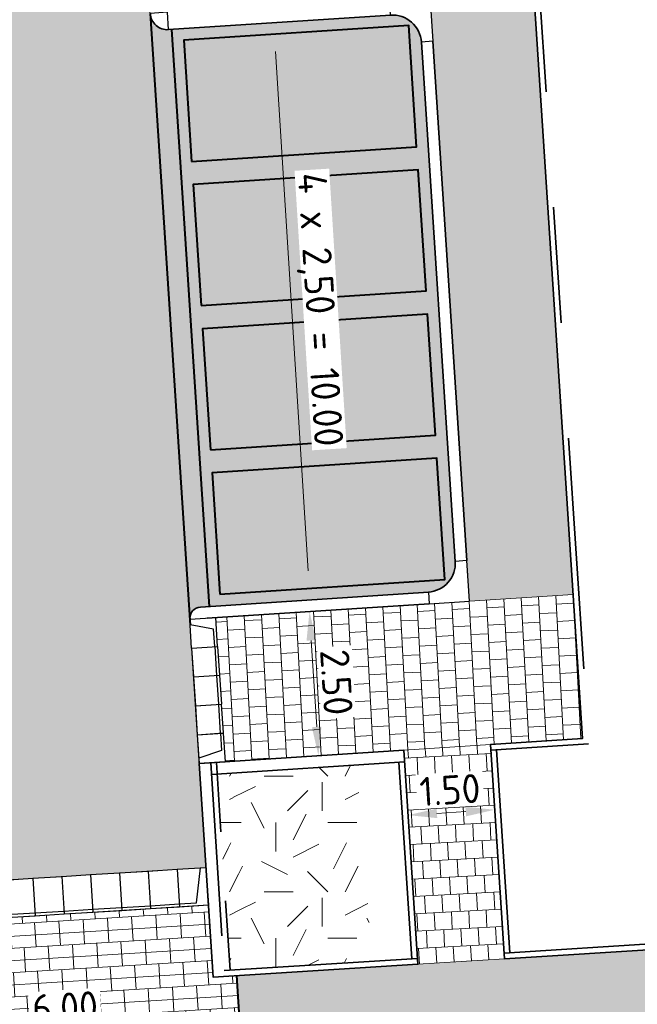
# Model space of a CAD drawing. Header units: metres. Extents: x 162305 to 163132, y 502542 to 502928.
# Tile 143 of 222: x 162502 to 162512, y 502748 to 502765. Entities that reach past the tile are written whole.
import ezdxf

# ---------------------------------------------------------------- set-up
doc = ezdxf.new("R2010")
doc.units = ezdxf.units.M
for name, pattern in [('VH-OPSLUITBAND-SO', [10, 4, -2, 2, -2]), ('VH-TROTTOIRBAND-SO', [15, 5, -2, 2, -2, 2, -2]), ('ZZ-HIDDEN-SO', [4, 2, -2])]:
    doc.linetypes.add(name, pattern=pattern)
for name, color, linetype, lineweight in [('N-BH-VH-MATERIAALGRENS-G', 7, 'Continuous', 40), ('N-WE-GR-GRAS-A-200', 62, 'Continuous', 18), ('N-WE-VH-KANTOPSLUITING_BETONRUG-G', 7, 'ZZ-HIDDEN-SO', 35), ('N-WE-VH-KANTOPSLUITING_VOORKANTBAND-G', 50, 'Continuous', 35), ('N-WE-VH-OPENVERHARDING_BETONSTRAATSTEEN-A', 92, 'Continuous', 18), ('N-WE-VH-OPENVERHARDING_TEGEL-A', 92, 'Continuous', 18), ('NW-HOEKELEMENT PARKEERPLAATS', 2, 'Continuous', 30), ('X-XX-AL-M', 7, 'Continuous', 18)]:
    doc.layers.add(name, color=color, linetype=linetype, lineweight=lineweight)
for name, color, linetype, lineweight, true_color in [('N-BH-VH-VERHARDING_BETONSTRAATSTEEN-Matje', 253, 'Continuous', 13, 0x828282), ('N-BH-VH-VERHARDING_TEGEL-Grijs', 253, 'Continuous', 13, 0x828282), ('N-WE-VH-GOOT_BSS-G', 5, 'Continuous', 35, 0x0000ff), ('N-WE-VH-KANTOPSLUITING_ELEMENT_INRIT-S', 40, 'Continuous', 25, 0xffbf00), ('N-WE-VH-KANTOPSLUITING_OPSLUITBAND_100X200-G', 150, 'VH-OPSLUITBAND-SO', 35, 0x007fff), ('N-WE-VH-KANTOPSLUITING_TROTTOIRBAND_180X200-G', 6, 'VH-TROTTOIRBAND-SO', 35, 0xff00ff), ('N01-WE-VH-OPENVERHARDING_BETONSTRAATSTEEN-A', 32, 'Continuous', 18, 0xbd5e00)]:
    doc.layers.add(name, color=color, linetype=linetype, lineweight=lineweight, true_color=true_color)
doc.layers.add('X-XX-AL-HULPLIJN 01-G', color=1, linetype='Continuous', lineweight=18, true_color=0xff0000, plot=False)
doc.styles.add('NLCS-ISO-M200-T25', font='NLCS-ISO.ttf', dxfattribs={"height": 0.5})
doc.dimstyles.new('NLCS-M200-T25-PIJL_L2_H2', dxfattribs={"dimscale": 0.2, "dimtxt": 2.5, "dimasz": 2.5, "dimexe": 2, "dimexo": 2, "dimgap": 0.7, "dimtad": 1, "dimzin": 0, "dimdsep": 46, "dimtxsty": 'NLCS-ISO-M200-T25', "dimcen": 0, "dimdle": 2, "dimclrd": 256, "dimclre": 256, "dimclrt": 256, "dimazin": 0, "dimtfac": 1, "dimtdec": 3, "dimtofl": 0, "dimtmove": 0, "dimatfit": 3, "dimfxl": 2, "dimfxlon": 1, "dimtfillclr": 256, "dimtolj": 1, "dimtzin": 0, "dimlwd": -1, "dimlwe": -1, "dimarcsym": 0})
pattern_1 = [(273.08552769, (0, 0), (0.165930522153, -0.291491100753), [0.3, -0.3]), (3.08552769, (0, 0), (-0.01614797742, 0.29956508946), [])]
pattern_2 = [(0, (0, 0), (2, 2), [0.5, -1.5]), (0, (1.1, 1.2), (2, 2), [0.5, -1.5]), (90, (0.2, 0.7), (-2, 2), [0.5, -1.5]), (90, (1, 1.4), (-2, 2), [0.5, -1.5]), (45, (0.4, 1.4), (0, 2), [0.5, -2.328427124]), (135, (1.1, 0), (-2, 0), [0.5, -2.328427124]), (26.5650512, (0.5, 0.6), (2, 8e-10), [0.5, -3.972135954]), (26.5650512, (1.4, 1.6), (2, 8e-10), [0.5, -3.972135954]), (63.43494882, (1.4, 0), (1e-10, 2), [0.5, -3.972135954]), (63.43494882, (0.5, 0.9), (1e-10, 2), [0.5, -3.972135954]), (63.43494882, (1.2, 0.4), (1e-10, 2), [0.5, -3.972135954]), (116.5650512, (0, 1.1), (-8e-10, 2), [0.5, -3.972135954]), (153.43494882, (0.4, 0.3), (-2, 1e-10), [0.5, -3.972135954])]

# ---------------------------------------------------------------- blocks, each defined once
blk = doc.blocks.new('*D466')
at = {"layer": 'Defpoints', "color": 0, "transparency": 16777216}
for p in [(162506.031, 502765.024), (162506.55, 502755.037), (162506.794, 502755.052)]:
    blk.add_point(p, dxfattribs=at)
at = {"layer": 'X-XX-AL-M', "transparency": 16777216}
for p, q in [((162506.167, 502765.032), (162506.566, 502765.057)), ((162506.198, 502764.533), (162506.763, 502755.551)), ((162506.794, 502755.052), (162507.193, 502755.077))]:
    blk.add_line(p, q, dxfattribs=at)
for points in [[(162506.281, 502764.539), (162506.115, 502764.528), (162506.167, 502765.032)], [(162506.846, 502755.557), (162506.679, 502755.546), (162506.794, 502755.052)]]:
    blk.add_solid(points, dxfattribs=at)
at = {"layer": 'X-XX-AL-M', "transparency": 16777216, "insert": (162506.919, 502760.07), "char_height": 0.5, "attachment_point": 5, "rotation": 273.5969, "style": 'NLCS-ISO-M200-T25', "bg_fill": 3, "box_fill_scale": 1.1, "bg_fill_color": 256, "bg_fill_true_color": 13158600, "bg_fill_transparency": 0}
blk.add_mtext('\\A1;4 x 2,50 = 10.00', dxfattribs=at)
blk = doc.blocks.new('*D467')
at = {"layer": 'Defpoints', "color": 0, "transparency": 16777216}
for p in [(162506.573, 502754.837), (162506.785, 502754.85), (162506.779, 502752.345)]:
    blk.add_point(p, dxfattribs=at)
at = {"layer": 'X-XX-AL-M', "transparency": 16777216}
for p, q in [((162506.785, 502754.85), (162507.184, 502754.875)), ((162506.909, 502752.854), (162506.816, 502754.351)), ((162506.94, 502752.355), (162507.339, 502752.38))]:
    blk.add_line(p, q, dxfattribs=at)
for points in [[(162506.899, 502754.356), (162506.733, 502754.346), (162506.785, 502754.85)], [(162506.992, 502752.86), (162506.826, 502752.849), (162506.94, 502752.355)]]:
    blk.add_solid(points, dxfattribs=at)
at = {"layer": 'X-XX-AL-M', "transparency": 16777216, "insert": (162507.252, 502753.627), "char_height": 0.5, "attachment_point": 5, "rotation": 273.5556, "style": 'NLCS-ISO-M200-T25', "bg_fill": 3, "box_fill_scale": 1.1, "bg_fill_color": 256, "bg_fill_true_color": 13158600, "bg_fill_transparency": 0}
blk.add_mtext('\\A1;2.50', dxfattribs=at)
blk = doc.blocks.new('*D241')
at = {"layer": 'Defpoints', "color": 0, "transparency": 16777216}
for p in [(162499.584, 502747.43), (162505.6, 502747.372), (162499.617, 502746.913)]:
    blk.add_point(p, dxfattribs=at)
at = {"layer": 'X-XX-AL-M', "transparency": 16777216}
for p, q in [((162505.575, 502747.772), (162505.548, 502748.204)), ((162499.592, 502747.312), (162499.559, 502747.829)), ((162505.074, 502747.773), (162500.083, 502747.461))]:
    blk.add_line(p, q, dxfattribs=at)
for points in [[(162505.069, 502747.856), (162505.079, 502747.69), (162505.573, 502747.805)], [(162500.078, 502747.544), (162500.089, 502747.378), (162499.584, 502747.43)]]:
    blk.add_solid(points, dxfattribs=at)
at = {"layer": 'X-XX-AL-M', "transparency": 16777216, "insert": (162502.554, 502748.006), "char_height": 0.5, "attachment_point": 5, "rotation": 3.5814, "style": 'NLCS-ISO-M200-T25', "bg_fill": 3, "box_fill_scale": 1.1, "bg_fill_color": 256, "bg_fill_true_color": 13158600, "bg_fill_transparency": 0}
blk.add_mtext('\\A1;6.00', dxfattribs=at)
blk = doc.blocks.new('*D243')
at = {"layer": 'Defpoints', "color": 0, "transparency": 16777216}
blk.add_point((162508.491, 502751.329), dxfattribs=at)
at = {"layer": 'X-XX-AL-M', "transparency": 16777216}
for p, q in [((162508.491, 502751.329), (162508.516, 502750.93)), ((162509.489, 502751.391), (162508.99, 502751.36)), ((162509.988, 502751.422), (162510.013, 502751.023))]:
    blk.add_line(p, q, dxfattribs=at)
for points in [[(162509.484, 502751.474), (162509.495, 502751.308), (162509.988, 502751.422)], [(162508.985, 502751.443), (162508.995, 502751.277), (162508.491, 502751.329)]]:
    blk.add_solid(points, dxfattribs=at)
at = {"layer": 'X-XX-AL-M', "transparency": 16777216, "insert": (162509.215, 502751.765), "char_height": 0.5, "attachment_point": 5, "rotation": 3.5814, "style": 'NLCS-ISO-M200-T25', "bg_fill": 3, "box_fill_scale": 1.1, "bg_fill_color": 256, "bg_fill_true_color": 13158600, "bg_fill_transparency": 0}
blk.add_mtext('\\A1;1.50', dxfattribs=at)
at = {"layer": 'Defpoints', "color": 0, "transparency": 16777216}
for p in [(162508.476, 502751.567), (162509.984, 502751.486)]:
    blk.add_point(p, dxfattribs=at)
blk = doc.blocks.new('N-SVH-INRITELEMENT_180 200_200X650X500_RECHTS18')
at = {"layer": 'N-WE-VH-KANTOPSLUITING_ELEMENT_INRIT-S'}
for p, q in [((0, 0), (-0.499, -0.031)), ((0, 0), (0.04, -0.649)), ((-0.499, -0.031), (-0.459, -0.68)), ((-0.262, -0.617), (-0.404, -0.025)), ((0.04, -0.649), (-0.459, -0.68)), ((0.037, -0.599), (-0.262, -0.617))]:
    blk.add_line(p, q, dxfattribs=at)
blk = doc.blocks.new('N-SVH-INRITELEMENT_180 200_200X650X500_MIDDEN199')
at = {"layer": 'N-WE-VH-KANTOPSLUITING_ELEMENT_INRIT-S'}
for p, q in [((0, 0), (-0.499, -0.031)), ((0, 0), (0.04, -0.649)), ((-0.499, -0.031), (-0.459, -0.68)), ((0.037, -0.599), (-0.462, -0.63)), ((0.04, -0.649), (-0.459, -0.68))]:
    blk.add_line(p, q, dxfattribs=at)
blk = doc.blocks.new('SVH-INRITELEMENT_130 150_180X450X500_MIDDEN')
for p, q in [((0, 0), (0, 0.45)), ((0, 0.45), (0.5, 0.45)), ((0, 0.4), (0.5, 0.4)), ((0.5, 0), (0.5, 0.45)), ((0, 0), (0.5, 0))]:
    blk.add_line(p, q)
blk = doc.blocks.new('SVH-INRITELEMENT_130 150_180X450X500_LINKS')
for p, q in [((-0.5, 0), (-0.5, 0.45)), ((0, 0.45), (-0.5, 0.45)), ((-0.3, 0.4), (-0.405, 0)), ((0, 0.4), (-0.3, 0.4)), ((0, 0), (0, 0.45)), ((0, 0), (-0.5, 0))]:
    blk.add_line(p, q)
blk = doc.blocks.new('SVH-INRITELEMENT_130 150_180X450X500_RECHTS')
for p, q in [((0, 0), (0, 0.45)), ((0, 0.45), (0.5, 0.45)), ((0, 0.4), (0.3, 0.4)), ((0.3, 0.4), (0.405, 0)), ((0.5, 0), (0.5, 0.45)), ((0, 0), (0.5, 0))]:
    blk.add_line(p, q)

msp = doc.modelspace()

# ---------------------------------------------------------------- hatches: boundary and pattern name
at = {"layer": 'N-WE-GR-GRAS-A-200'}
h = msp.add_hatch(dxfattribs=at)
h.set_pattern_fill('AGR-GRAS_02-SO', color=256, scale=0.2, style=0, pattern_type=2)
h.set_pattern_definition(pattern_2)
h.paths.add_polyline_path([(162421.517, 502819.726), (162435.034, 502820.576), (162435.169, 502820.432), (162435.343, 502820.275), (162435.553, 502820.121), (162435.897, 502819.944), (162436.228, 502819.841), (162436.649, 502819.789), (162442.014, 502820.095), (162442.181, 502820.21), (162442.325, 502817.953), (162445.008, 502818.123), (162446.244, 502817.251), (162443.192, 502817.061), (162443.511, 502811.925), (162442.505, 502811.858), (162442.17, 502817.226), (162424.634, 502816.13), (162424.643, 502815.982), (162424.967, 502810.771), (162422.081, 502810.59)])
edge = h.paths.add_edge_path(flags=16)
edge.add_ellipse((162362.043, 502852.57), major_axis=(-0.0024, 0.0374), ratio=0.999228, start_angle=0, end_angle=360, ccw=False)
edge = h.paths.add_edge_path(flags=16)
edge.add_ellipse((162362.585, 502843.074), major_axis=(-0.0024, 0.0374), ratio=0.999228, start_angle=0, end_angle=360, ccw=False)
edge = h.paths.add_edge_path(flags=16)
edge.add_ellipse((162361.375, 502862.47), major_axis=(-0.0024, 0.0374), ratio=0.999228, start_angle=0, end_angle=360, ccw=False)
h.paths.add_polyline_path([(162362.219, 502859.55), (162362.319, 502859.557), (162363.515, 502840.078), (162363.415, 502840.072), (162363.443, 502839.623), (162363.543, 502839.629), (162363.629, 502838.217), (162362.822, 502838.159), (162362.786, 502838.484), (162362.788, 502838.484), (162362.758, 502838.774), (162362.163, 502845.491), (162360.898, 502866.676), (162361.878, 502866.739), (162362.291, 502860.006), (162362.191, 502860)])
h.paths.add_polyline_path([(162370.36, 502859.13), (162370.182, 502861.923), (162370.463, 502861.92), (162370.486, 502861.402), (162370.779, 502861.415), (162370.814, 502860.896), (162371.337, 502860.935), (162371.387, 502859.961), (162371.777, 502859.979), (162371.78, 502859.223)])
edge = h.paths.add_edge_path(flags=16)
edge.add_ellipse((162389.544, 502924.307), major_axis=(-0.0024, 0.0375), ratio=0.999228, start_angle=0, end_angle=360, ccw=False)
edge = h.paths.add_edge_path(flags=16)
edge.add_ellipse((162379.964, 502923.711), major_axis=(-0.0024, 0.0375), ratio=0.999228, start_angle=0, end_angle=360, ccw=False)
h.paths.add_polyline_path([(162371.042, 502923.041), (162371.029, 502923.547), (162371.022, 502923.655), (162398.112, 502925.305), (162398.145, 502924.764)])
edge = h.paths.add_edge_path(flags=16)
edge.add_ellipse((162472.361, 502871.473), major_axis=(-0.0024, 0.0375), ratio=0.999228, start_angle=0, end_angle=360, ccw=False)
edge = h.paths.add_edge_path(flags=16)
edge.add_ellipse((162472.286, 502872.403), major_axis=(-0.0024, 0.0375), ratio=0.999228, start_angle=0, end_angle=360, ccw=False)
edge = h.paths.add_edge_path(flags=16)
edge.add_ellipse((162481.311, 502872.974), major_axis=(-0.0024, 0.0375), ratio=0.999228, start_angle=0, end_angle=360, ccw=False)
edge = h.paths.add_edge_path(flags=16)
edge.add_ellipse((162481.4, 502872.078), major_axis=(-0.0024, 0.0375), ratio=0.999228, start_angle=0, end_angle=360, ccw=False)
edge = h.paths.add_edge_path(flags=16)
edge.add_ellipse((162491.481, 502873.637), major_axis=(-0.0024, 0.0375), ratio=0.999228, start_angle=0, end_angle=360, ccw=False)
edge = h.paths.add_edge_path()
edge.add_line((162491.614, 502871.718), (162490.496, 502871.657))
edge.add_line((162490.496, 502871.657), (162490.491, 502871.77))
edge.add_line((162490.491, 502871.77), (162478.157, 502870.992))
edge.add_line((162478.157, 502870.992), (162470.974, 502870.605))
edge.add_line((162470.974, 502870.605), (162470.856, 502872.5))
edge.add_line((162470.856, 502872.5), (162485.627, 502873.415))
edge.add_line((162485.627, 502873.415), (162493.227, 502873.874))
edge.add_line((162493.227, 502873.874), (162492.846, 502880.392))
edge.add_line((162492.846, 502880.392), (162493.987, 502880.465))
edge.add_line((162493.987, 502880.465), (162494.519, 502871.874))
edge.add_line((162494.519, 502871.874), (162491.646, 502871.719))
edge.add_ellipse((162491.628, 502871.752), major_axis=(-0.0024, 0.0375), ratio=0.999228, start_angle=204.2611, end_angle=514.6215)
h.paths.add_polyline_path([(162503.076, 502855.443), (162503.175, 502855.449), (162503.182, 502855.349), (162507.723, 502855.63), (162508.325, 502845.898), (162508.826, 502845.929), (162509.922, 502845.996), (162508.48, 502869.305), (162502.561, 502868.939), (162502.362, 502868.295), (162502.373, 502866.891)])
h.paths.add_polyline_path([(162538.734, 502870.453), (162538.737, 502870.459), (162538.743, 502870.478), (162538.747, 502870.497), (162538.75, 502870.516), (162538.751, 502870.535), (162538.75, 502870.553), (162538.747, 502870.572), (162538.743, 502870.591), (162538.737, 502870.611), (162538.729, 502870.629), (162538.722, 502870.641), (162538.703, 502870.938), (162537.951, 502870.89), (162537.968, 502870.619), (162537.965, 502870.611), (162537.958, 502870.591), (162537.954, 502870.572), (162537.952, 502870.553), (162537.951, 502870.535), (162537.952, 502870.516), (162537.954, 502870.497), (162537.958, 502870.478), (162537.965, 502870.459), (162537.973, 502870.44), (162537.98, 502870.426), (162537.999, 502870.138), (162538.751, 502870.186)], flags=16)
edge = h.paths.add_edge_path(flags=16)
edge.add_ellipse((162531.906, 502869.982), major_axis=(-0.25, 0), ratio=1, start_angle=-146.5113, end_angle=206.759, ccw=False)
edge.add_line((162532.115, 502870.12), (162532.13, 502870.095))
edge = h.paths.add_edge_path(flags=16)
edge.add_ellipse((162511.919, 502869.277), major_axis=(-0.0024, 0.0375), ratio=0.999228, start_angle=0, end_angle=360, ccw=False)
edge = h.paths.add_edge_path(flags=16)
edge.add_ellipse((162522.497, 502868.462), major_axis=(-0.0024, 0.0375), ratio=0.999228, start_angle=0, end_angle=360, ccw=False)
edge = h.paths.add_edge_path(flags=16)
edge.add_ellipse((162522.447, 502869.89), major_axis=(-0.0024, 0.0375), ratio=0.999228, start_angle=0, end_angle=360, ccw=False)
edge = h.paths.add_edge_path(flags=16)
edge.add_ellipse((162532.379, 502869.057), major_axis=(-0.0024, 0.0375), ratio=0.999228, start_angle=0, end_angle=360, ccw=False)
edge = h.paths.add_edge_path()
edge.add_line((162511.902, 502867.747), (162510.21, 502867.645))
edge.add_line((162510.21, 502867.645), (162510.109, 502869.306))
edge.add_line((162510.109, 502869.306), (162538.74, 502871.078))
edge.add_line((162538.74, 502871.078), (162538.844, 502869.377))
edge.add_line((162538.844, 502869.377), (162511.943, 502867.75))
edge.add_ellipse((162511.92, 502867.78), major_axis=(-0.0024, 0.0375), ratio=0.999228, start_angle=212.8954, end_angle=506.7392)
edge = h.paths.add_edge_path(flags=16)
edge.add_ellipse((162554.017, 502704.407), major_axis=(-0.25, 0), ratio=1, start_angle=-19.7806, end_angle=333.4897, ccw=False)
edge.add_line((162553.781, 502704.492), (162553.793, 502704.519))
edge = h.paths.add_edge_path()
edge.add_ellipse((162551.443, 502714.761), major_axis=(-0.579, 0), ratio=1, start_angle=88.3276, end_angle=98.4248)
edge.add_line((162551.528, 502714.188), (162556.303, 502714.513))
edge.add_line((162556.303, 502714.513), (162556.577, 502710.125))
edge.add_line((162556.577, 502710.125), (162556.776, 502710.137))
edge.add_line((162556.776, 502710.137), (162556.846, 502709.236))
edge.add_line((162556.846, 502709.236), (162552.732, 502708.974))
edge.add_line((162552.732, 502708.974), (162552.986, 502704.982))
edge.add_line((162552.986, 502704.982), (162557.154, 502705.248))
edge.add_line((162557.154, 502705.248), (162557.171, 502705.029))
edge.add_line((162557.171, 502705.029), (162577.095, 502706.273))
edge.add_line((162577.095, 502706.273), (162577.219, 502706.826))
edge.add_line((162577.219, 502706.826), (162577.305, 502705.378))
edge.add_line((162577.305, 502705.378), (162549.792, 502703.693))
edge.add_line((162549.792, 502703.693), (162549.16, 502713.814))
edge.add_line((162549.16, 502713.814), (162549.362, 502713.826))
edge.add_line((162549.362, 502713.826), (162549.356, 502713.926))
edge.add_line((162549.356, 502713.926), (162550.264, 502713.982))
edge.add_ellipse((162550.22, 502714.681), major_axis=(-0.7, 0), ratio=1, start_angle=93.5531, end_angle=128.9932)
edge.add_line((162550.661, 502714.137), (162551.426, 502714.182))
edge = h.paths.add_edge_path(flags=16)
edge.add_ellipse((162508.182, 502708.963), major_axis=(-0.0024, 0.0375), ratio=0.999228, start_angle=0, end_angle=360, ccw=False)
edge = h.paths.add_edge_path(flags=16)
edge.add_ellipse((162498.418, 502708.139), major_axis=(-0.0024, 0.0375), ratio=0.999228, start_angle=0, end_angle=360, ccw=False)
edge = h.paths.add_edge_path(flags=16)
edge.add_ellipse((162487.929, 502707.676), major_axis=(-0.0024, 0.0375), ratio=0.999228, start_angle=0, end_angle=360, ccw=False)
edge = h.paths.add_edge_path(flags=16)
edge.add_ellipse((162478.214, 502707.105), major_axis=(-0.0024, 0.0375), ratio=0.999228, start_angle=0, end_angle=360, ccw=False)
h.paths.add_polyline_path([(162476.685, 502707.087), (162505.879, 502708.912), (162539.79, 502710.978), (162539.851, 502709.987), (162476.746, 502706.099)])
edge = h.paths.add_edge_path(flags=16)
edge.add_ellipse((162395.834, 502721.362), major_axis=(-0.0024, 0.0374), ratio=0.999228, start_angle=0, end_angle=360, ccw=False)
edge = h.paths.add_edge_path(flags=16)
edge.add_ellipse((162396.47, 502711.185), major_axis=(-0.0024, 0.0374), ratio=0.999228, start_angle=0, end_angle=360, ccw=False)
edge = h.paths.add_edge_path()
edge.add_line((162395.383, 502731.715), (162396.765, 502708.907))
edge.add_line((162396.765, 502708.907), (162397.036, 502704.3))
edge.add_line((162397.036, 502704.3), (162396.295, 502704.256))
edge.add_line((162396.295, 502704.256), (162395.798, 502704.697))
edge.add_line((162395.798, 502704.697), (162394.018, 502733.935))
edge.add_line((162394.018, 502733.935), (162394.9, 502734.934))
edge.add_line((162394.9, 502734.934), (162395.187, 502734.952))
edge.add_line((162395.187, 502734.952), (162395.379, 502731.782))
edge.add_ellipse((162395.364, 502731.747), major_axis=(-0.0024, 0.0374), ratio=0.999228, start_angle=333.5251, end_angle=566.1217)
edge = h.paths.add_edge_path(flags=16)
edge.add_ellipse((162599.331, 502707.364), major_axis=(-0.0024, 0.0375), ratio=0.999228, start_angle=0, end_angle=360, ccw=False)
edge = h.paths.add_edge_path(flags=16)
edge.add_ellipse((162589.565, 502706.823), major_axis=(-0.0024, 0.0375), ratio=0.999228, start_angle=0, end_angle=360, ccw=False)
edge = h.paths.add_edge_path()
edge.add_ellipse((162583.961, 502706.24), major_axis=(-0.25, 0), ratio=1, start_angle=93.4892, end_angle=273.4892)
edge.add_line((162583.945, 502706.489), (162583.943, 502706.535))
edge.add_line((162583.943, 502706.535), (162608.977, 502708.062))
edge.add_line((162608.977, 502708.062), (162609.022, 502707.322))
edge.add_line((162609.022, 502707.322), (162583.988, 502705.788))
edge.add_line((162583.988, 502705.788), (162583.976, 502705.99))
edge = h.paths.add_edge_path(flags=16)
edge.add_ellipse((162616.144, 502666.519), major_axis=(-0.0024, 0.0374), ratio=0.999228, start_angle=0, end_angle=360, ccw=False)
edge = h.paths.add_edge_path(flags=16)
edge.add_ellipse((162615.418, 502676.401), major_axis=(-0.0024, 0.0374), ratio=0.999228, start_angle=0, end_angle=360, ccw=False)
edge = h.paths.add_edge_path()
edge.add_ellipse((162615.429, 502664.807), major_axis=(-0.25, 0), ratio=1, start_angle=33.4892, end_angle=333.4892)
edge.add_line((162615.205, 502664.919), (162615.153, 502664.945))
edge.add_line((162615.153, 502664.945), (162613.958, 502684.042))
edge.add_line((162613.958, 502684.042), (162615.141, 502684.116))
edge.add_line((162615.141, 502684.116), (162615.159, 502683.799))
edge.add_line((162615.159, 502683.799), (162616.307, 502665.548))
edge.add_line((162616.307, 502665.548), (162616.303, 502665.534))
edge.add_line((162616.303, 502665.534), (162616.301, 502665.515))
edge.add_line((162616.301, 502665.515), (162616.3, 502665.496))
edge.add_line((162616.3, 502665.496), (162616.301, 502665.477))
edge.add_line((162616.301, 502665.477), (162616.303, 502665.458))
edge.add_line((162616.303, 502665.458), (162616.308, 502665.439))
edge.add_line((162616.308, 502665.439), (162616.314, 502665.42))
edge.add_line((162616.314, 502665.42), (162616.315, 502665.418))
edge.add_line((162616.315, 502665.418), (162616.722, 502658.942))
edge.add_line((162616.722, 502658.942), (162615.533, 502658.854))
edge.add_line((162615.533, 502658.854), (162615.172, 502664.637))
edge.add_line((162615.172, 502664.637), (162615.22, 502664.669))
h.paths.add_polyline_path([(162613.807, 502655.383), (162613.598, 502658.712), (162613.638, 502658.715), (162613.934, 502653.992), (162582.144, 502652.018), (162582.063, 502653.317)])
h.paths.add_polyline_path([(162630.424, 502647.556), (162630.699, 502642.626), (162628.4, 502642.494), (162627.777, 502642.458), (162627.786, 502642.278), (162603.433, 502640.765), (162603.114, 502645.897), (162602.077, 502645.841), (162602.105, 502645.392), (162602.141, 502645.394), (162602.467, 502640.049), (162633.855, 502641.963), (162634.145, 502641.982), (162633.881, 502644.367), (162633.717, 502645), (162633.378, 502645.727), (162632.876, 502646.364), (162632.286, 502646.854), (162631.624, 502647.211)])
edge = h.paths.add_edge_path(flags=16)
edge.add_ellipse((162567.845, 502652.2), major_axis=(-0.0024, 0.0375), ratio=0.999228, start_angle=0, end_angle=360, ccw=False)
edge = h.paths.add_edge_path()
edge.add_line((162548.046, 502650.768), (162548.03, 502651.015))
edge.add_line((162548.03, 502651.015), (162549.486, 502651.109))
edge.add_line((162549.486, 502651.109), (162549.486, 502650.517))
edge.add_line((162549.486, 502650.517), (162550.286, 502650.517))
edge.add_line((162550.286, 502650.517), (162550.286, 502651.16))
edge.add_line((162550.286, 502651.16), (162558.56, 502651.693))
edge.add_ellipse((162558.587, 502651.719), major_axis=(-0.0024, 0.0375), ratio=0.999228, start_angle=129.7834, end_angle=230.2968)
edge.add_line((162558.617, 502651.697), (162573.877, 502652.68))
edge.add_line((162573.877, 502652.68), (162573.944, 502651.609))
edge.add_line((162573.944, 502651.609), (162548.093, 502650.004))
edge.add_line((162548.093, 502650.004), (162548.05, 502650.705))
edge.add_ellipse((162548.028, 502650.735), major_axis=(-0.0024, 0.0375), ratio=0.999228, start_angle=211.6727, end_angle=328.1784)
edge = h.paths.add_edge_path(flags=16)
edge.add_ellipse((162430.665, 502659.865), major_axis=(-0.0024, 0.0375), ratio=0.999228, start_angle=0, end_angle=360, ccw=False)
edge = h.paths.add_edge_path(flags=16)
edge.add_ellipse((162420.419, 502659.642), major_axis=(-0.0024, 0.0375), ratio=0.999228, start_angle=0, end_angle=360, ccw=False)
edge = h.paths.add_edge_path(flags=16)
edge.add_ellipse((162411.256, 502659.155), major_axis=(-0.0024, 0.0375), ratio=0.999228, start_angle=0, end_angle=360, ccw=False)
h.paths.add_polyline_path([(162435.507, 502661.043), (162435.323, 502659.857), (162409.633, 502658.262), (162409.562, 502659.421), (162417.311, 502659.909), (162417.311, 502659.564), (162418.111, 502659.564), (162418.111, 502659.962)])
edge = h.paths.add_edge_path()
edge.add_arc((162406.536, 502665.135), 0.25, 314.1361, 386.759)
edge.add_line((162406.759, 502665.248), (162406.744, 502665.273))
edge.add_arc((162406.536, 502665.135), 0.25, 33.4892, 53.1521)
edge.add_line((162406.686, 502665.335), (162405.617, 502682.119))
edge.add_line((162405.617, 502682.119), (162404.587, 502699.361))
edge.add_line((162404.587, 502699.361), (162405.114, 502699.394))
edge.add_line((162405.114, 502699.394), (162407.566, 502659.298))
edge.add_line((162407.566, 502659.298), (162407.073, 502659.267))
edge.add_line((162407.073, 502659.267), (162407.068, 502659.343))
edge.add_line((162407.068, 502659.343), (162407.062, 502659.43))
edge.add_line((162407.062, 502659.43), (162406.71, 502664.956))
h.paths.add_polyline_path([(162384.175, 502626.989), (162385.046, 502626.592), (162372.825, 502599.014), (162371.335, 502595.495), (162370.722, 502593.495), (162370.394, 502591.743), (162370.27, 502590.819), (162370.22, 502589.04), (162370.38, 502587.03), (162370.565, 502585.909), (162371.415, 502583.295), (162372.193, 502581.707), (162370.908, 502584.33), (162369.966, 502586.806), (162369.747, 502588.04), (162369.616, 502589.543), (162369.609, 502591.028), (162369.765, 502592.585), (162370.157, 502594.429), (162370.745, 502596.215), (162373.739, 502603.155), (162382.073, 502622.389), (162383.982, 502627.016)])
h.paths.add_polyline_path([(162633.546, 502600.513), (162633.828, 502595.971), (162634.923, 502596.039), (162635.361, 502596.088), (162635.807, 502596.254), (162636.127, 502596.481), (162636.395, 502596.782), (162636.609, 502597.185), (162636.68, 502597.521), (162636.692, 502597.852), (162636.458, 502601.632), (162636.458, 502601.69), (162604.902, 502599.753), (162604.852, 502599.75), (162605.149, 502595.651), (162605.325, 502595.091), (162605.529, 502594.771), (162606.031, 502594.327), (162606.489, 502594.101), (162606.98, 502594.014), (162607.398, 502594.03), (162607.379, 502594.329), (162607.479, 502594.335), (162607.197, 502598.877)])
h = msp.add_hatch(dxfattribs=at)
h.set_pattern_fill('AGR-GRAS_02-SO', color=256, scale=0.2, style=0, pattern_type=2)
h.set_pattern_definition(pattern_2)
h.paths.add_polyline_path([(162507.619, 502751.969), (162507.799, 502749.736), (162507.857, 502748.8), (162505.651, 502748.662), (162505.526, 502750.777), (162505.446, 502752.058), (162507.593, 502752.198)], flags=0)
h = msp.add_hatch(dxfattribs=at)
h.set_pattern_fill('AGR-GRAS_02-SO', color=256, scale=0.2, style=0, pattern_type=2)
h.set_pattern_definition(pattern_2)
h.paths.add_polyline_path([(162505.526, 502750.777), (162505.328, 502750.748), (162505.273, 502750.745), (162505.188, 502752.041), (162505.445, 502752.058)], flags=0)
h = msp.add_hatch(dxfattribs=at)
h.set_pattern_fill('AGR-GRAS_02-SO', color=256, scale=0.2, style=0, pattern_type=2)
h.set_pattern_definition(pattern_2)
h.paths.add_polyline_path([(162505.328, 502750.748), (162505.526, 502750.777), (162505.651, 502748.662), (162505.31, 502748.641), (162505.41, 502748.647), (162505.273, 502750.745)], flags=0)
at = {"layer": 'N-WE-VH-OPENVERHARDING_BETONSTRAATSTEEN-A', "true_color": 0x333333}
h = msp.add_hatch(dxfattribs=at)
h.set_pattern_fill('AVH-BSS_DIKFORMAAT_HALFST', color=250, scale=2, angle=183.7264, pattern_type=2)
h.set_pattern_definition([(183.72635688, (0, 0), (-0.39967152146, -0.23346878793), [0.138, -0.138]), (273.72635688, (0, 0), (0.137708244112, 0.008968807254), [])])
h.paths.add_polyline_path([(162502.753, 502790.062), (162502.703, 502790.058, -0.414214), (162502.384, 502790.338), (162503.075, 502779.761, -0.414214), (162503.355, 502780.08), (162503.405, 502780.083)])
h.paths.add_polyline_path([(162503.575, 502777.488), (162503.525, 502777.485, -0.414214), (162503.206, 502777.765), (162503.897, 502767.188, -0.414214), (162504.177, 502767.506), (162504.227, 502767.51)])
h.paths.add_polyline_path([(162504.713, 502754.716, -0.414214), (162504.899, 502754.928), (162505.049, 502754.938), (162504.396, 502764.917), (162504.347, 502764.913, -0.414214), (162504.028, 502765.193)])
h = msp.add_hatch(dxfattribs=at)
h.set_pattern_fill('AVH-BSS_DIKFORMAAT_HALFST', color=250, scale=2, angle=184, pattern_type=2)
h.set_pattern_definition([(184, (0, 0), (-0.39855192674, -0.23537493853), [0.138, -0.138]), (274, (0, 0), (0.137663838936, 0.009626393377), [])])
h.paths.add_polyline_path([(162507.076, 502789.843, 0.414214), (162506.545, 502790.309), (162502.753, 502790.062), (162503.405, 502780.083), (162507.197, 502780.331, 0.414214), (162507.663, 502780.862)])
h.paths.add_polyline_path([(162503.266, 502785.285), (162503.129, 502787.38), (162507.02, 502787.635), (162507.157, 502785.539)], flags=16)
h.paths.add_polyline_path([(162507.183, 502785.14), (162507.32, 502783.045), (162503.429, 502782.79), (162503.292, 502784.886)], flags=16)
h.paths.add_polyline_path([(162503.102, 502787.78), (162502.965, 502789.875), (162506.857, 502790.129), (162506.994, 502788.034)], flags=16)
h.paths.add_polyline_path([(162507.346, 502782.645), (162507.483, 502780.55), (162503.592, 502780.296), (162503.455, 502782.391)], flags=16)
h.paths.add_polyline_path([(162507.898, 502777.27, 0.414214), (162507.367, 502777.736), (162503.575, 502777.488), (162504.227, 502767.51), (162508.019, 502767.758, 0.414214), (162508.485, 502768.289)])
h.paths.add_polyline_path([(162508.168, 502770.072), (162508.305, 502767.977), (162504.414, 502767.722), (162504.277, 502769.818)], flags=16)
h.paths.add_polyline_path([(162504.25, 502770.217), (162504.113, 502772.313), (162508.005, 502772.567), (162508.142, 502770.471)], flags=16)
h.paths.add_polyline_path([(162504.087, 502772.712), (162503.95, 502774.807), (162507.842, 502775.062), (162507.979, 502772.966)], flags=16)
h.paths.add_polyline_path([(162503.924, 502775.206), (162503.787, 502777.302), (162507.679, 502777.556), (162507.816, 502775.461)], flags=16)
h.paths.add_polyline_path([(162508.72, 502764.698, 0.414214), (162508.188, 502765.165), (162504.396, 502764.917), (162505.049, 502754.938), (162508.841, 502755.186, 0.414214), (162509.307, 502755.717)])
h.paths.add_polyline_path([(162508.664, 502762.49), (162508.801, 502760.394), (162504.909, 502760.14), (162504.772, 502762.235)], flags=16)
h.paths.add_polyline_path([(162504.746, 502762.635), (162504.609, 502764.73), (162508.501, 502764.985), (162508.638, 502762.889)], flags=16)
h.paths.add_polyline_path([(162508.827, 502759.995), (162508.964, 502757.9), (162505.072, 502757.645), (162504.935, 502759.741)], flags=16)
h.paths.add_polyline_path([(162508.99, 502757.501), (162509.127, 502755.405), (162505.235, 502755.151), (162505.098, 502757.246)], flags=16)
at = {"layer": 'N-WE-VH-OPENVERHARDING_BETONSTRAATSTEEN-A', "true_color": 0xffffff}
h = msp.add_hatch(dxfattribs=at)
h.set_pattern_fill('AVH-BSS_KEIFORMAAT_ELLEBOOG', scale=2, angle=3.5672, pattern_type=2)
h.set_pattern_definition([(3.56715, (162577.56701, 502836.0389), (0.1965273, 0.222659), [0.63, -0.21]), (273.56715, (162577.54088, 502836.45809), (0.1965273, 0.222659), [0.63, -0.21])])
h.paths.add_polyline_path([(162505.098, 502757.246), (162508.99, 502757.501), (162509.127, 502755.405), (162505.235, 502755.151)])
h.paths.add_polyline_path([(162504.935, 502759.741), (162508.827, 502759.995), (162508.964, 502757.9), (162505.072, 502757.645)])
h.paths.add_polyline_path([(162504.772, 502762.235), (162508.664, 502762.49), (162508.801, 502760.394), (162504.909, 502760.14)])
h.paths.add_polyline_path([(162504.609, 502764.73), (162508.501, 502764.985), (162508.638, 502762.889), (162504.746, 502762.635)])
h.paths.add_polyline_path([(162504.277, 502769.818), (162508.168, 502770.072), (162508.305, 502767.977), (162504.414, 502767.722)])
h.paths.add_polyline_path([(162504.113, 502772.313), (162508.005, 502772.567), (162508.142, 502770.471), (162504.25, 502770.217)])
h.paths.add_polyline_path([(162503.95, 502774.807), (162507.842, 502775.062), (162507.979, 502772.966), (162504.087, 502772.712)])
h.paths.add_polyline_path([(162503.787, 502777.302), (162507.679, 502777.556), (162507.816, 502775.461), (162503.924, 502775.206)])
h.paths.add_polyline_path([(162503.455, 502782.391), (162507.346, 502782.645), (162507.483, 502780.55), (162503.592, 502780.296)])
h.paths.add_polyline_path([(162503.292, 502784.886), (162507.183, 502785.14), (162507.32, 502783.045), (162503.429, 502782.79)])
h.paths.add_polyline_path([(162503.129, 502787.38), (162507.02, 502787.635), (162507.157, 502785.539), (162503.266, 502785.285)])
h.paths.add_polyline_path([(162502.965, 502789.875), (162506.857, 502790.129), (162506.994, 502788.034), (162503.102, 502787.78)])
at = {"layer": 'N-WE-VH-OPENVERHARDING_BETONSTRAATSTEEN-A', "true_color": 0x333333}
h = msp.add_hatch(dxfattribs=at)
h.set_pattern_fill('AVH-BSS_KEIFORMAAT_DUBBEL', color=250, scale=2, angle=183.4892, pattern_type=2)
h.set_pattern_definition([(183.48921765, (0, 0), (0.012780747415, -0.20961071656), []), (273.48921765, (0, 0), (0.23517221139, -0.4064406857), [0.42, -0.42])])
h.paths.add_polyline_path([(162496.562, 502749.696), (162496.759, 502746.502), (162499.631, 502746.682), (162499.603, 502747.131), (162505.592, 502747.505), (162505.528, 502748.554), (162505.117, 502748.527), (162505.04, 502749.775), (162499.545, 502749.434), (162499.517, 502749.881)])
at = {"layer": 'N-WE-VH-OPENVERHARDING_TEGEL-A', "true_color": 0x333333}
h = msp.add_hatch(dxfattribs=at)
h.set_pattern_fill('AVH-TEGEL_300X300_HALFST', color=250, angle=273.0855, pattern_type=2)
h.set_pattern_definition(pattern_1)
h.paths.add_polyline_path([(162509.552, 502755.032), (162507.23, 502790.552), (162506.77, 502797.776), (162508.553, 502797.859), (162511.345, 502755.145)])
h = msp.add_hatch(dxfattribs=at)
h.set_pattern_fill('AVH-TEGEL_300X300_HALFST', color=250, angle=3.0361, pattern_type=2)
h.set_pattern_definition([(3.036, (162511.34465, 502755.14461), (0.2916343, 0.1656788), [0.3, -0.3]), (93.036, (162511.34465, 502755.1446), (-0.299579, -0.015889), [])])
h.paths.add_polyline_path([(162505.325, 502752.25), (162511.507, 502752.654), (162511.345, 502755.145), (162509.552, 502755.032), (162505.162, 502754.745)])
h = msp.add_hatch(dxfattribs=at)
h.set_pattern_fill('AVH-TEGEL_300X300_HALFST', color=250, angle=273.0855, pattern_type=2)
h.set_pattern_definition(pattern_1)
h.paths.add_polyline_path([(162508.66, 502748.75), (162508.418, 502752.452), (162509.915, 502752.55), (162510.157, 502748.844)])
h = msp.add_hatch(dxfattribs=at)
h.set_pattern_fill('AVH-TEGEL_300X300_HALFST', color=250, angle=3.0361, pattern_type=2)
h.set_pattern_definition([(3.03605687, (0, 0), (0.29163426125, 0.165678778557), [0.3, -0.3]), (93.03605687, (0, 0), (-0.29957892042, -0.01588931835), [])])
h.paths.add_polyline_path([(162506.063, 502747.183), (162505.614, 502747.156), (162505.62, 502747.056), (162505.592, 502747.505), (162505.528, 502748.554), (162508.66, 502748.75), (162510.157, 502748.844), (162549.989, 502751.337), (162550.083, 502749.84), (162537.912, 502749.078), (162537.905, 502749.177), (162537.456, 502749.149), (162537.462, 502749.049), (162523.333, 502748.165), (162523.326, 502748.264), (162522.877, 502748.237), (162522.883, 502748.137), (162506.069, 502747.084)])
at = {"layer": 'N01-WE-VH-OPENVERHARDING_BETONSTRAATSTEEN-A'}
h = msp.add_hatch(dxfattribs=at)
h.set_pattern_fill('AVH-BSS_LINGEFORMAAT_KEPER', color=256, scale=2, angle=3.5408, pattern_type=2)
h.set_pattern_definition([(48.5408, (162379.96123, 502825.00982), (-0.01397452, 0.22584223), [0.64, -0.32]), (138.5408, (162380.06716, 502825.12972), (0.01397452, -0.22584223), [0.64, -0.32])])
edge = h.paths.add_edge_path()
edge.add_line((162497.479, 502791.02), (162499.899, 502791.178))
edge.add_line((162499.899, 502791.178), (162501.82, 502791.303))
edge.add_arc((162501.853, 502790.804), 0.5, 3.7398, 93.7398, ccw=False)
edge.add_line((162502.351, 502790.837), (162504.994, 502750.423))
edge.add_line((162504.994, 502750.423), (162499.79, 502750.099))
edge.add_line((162499.79, 502750.099), (162499.692, 502751.663))
edge.add_line((162499.692, 502751.663), (162500.041, 502751.686))
edge.add_line((162500.041, 502751.686), (162497.479, 502791.02))

# ---------------------------------------------------------------- linework, layer by layer
at = {"layer": 'N-BH-VH-MATERIAALGRENS-G'}
for p, q in [((162504.028, 502765.193), (162504.719, 502754.616)), ((162504.396, 502764.917), (162505.049, 502754.938)), ((162505.592, 502747.505), (162505.528, 502748.554))]:
    msp.add_line(p, q, dxfattribs=at)
at = {"layer": 'N-BH-VH-MATERIAALGRENS-G', "flags": 128}
for points in [[(162504.746, 502762.635), (162508.638, 502762.889), (162508.501, 502764.985), (162504.609, 502764.73), (162504.746, 502762.635)], [(162504.909, 502760.14), (162508.801, 502760.394), (162508.664, 502762.49), (162504.772, 502762.235), (162504.909, 502760.14)], [(162505.072, 502757.645), (162508.964, 502757.9), (162508.827, 502759.995), (162504.935, 502759.741), (162505.072, 502757.645)], [(162505.235, 502755.151), (162509.127, 502755.405), (162508.99, 502757.501), (162505.098, 502757.246), (162505.235, 502755.151)]]:
    msp.add_lwpolyline(points, dxfattribs=at)
at = {"layer": 'N-BH-VH-VERHARDING_BETONSTRAATSTEEN-Matje', "flags": 128}
for points in [[(162504.609, 502764.73), (162508.501, 502764.985), (162508.638, 502762.889), (162504.746, 502762.635), (162504.609, 502764.73)], [(162504.772, 502762.235), (162508.664, 502762.49), (162508.801, 502760.394), (162504.909, 502760.14), (162504.772, 502762.235)], [(162504.935, 502759.741), (162508.827, 502759.995), (162508.964, 502757.9), (162505.072, 502757.645), (162504.935, 502759.741)], [(162505.098, 502757.246), (162508.99, 502757.501), (162509.127, 502755.405), (162505.235, 502755.151), (162505.098, 502757.246)]]:
    msp.add_lwpolyline(points, dxfattribs=at)
at = {"layer": 'N-BH-VH-VERHARDING_TEGEL-Grijs'}
for p, q in [((162509.552, 502755.032), (162511.345, 502755.145)), ((162508.418, 502752.452), (162509.915, 502752.55))]:
    msp.add_line(p, q, dxfattribs=at)
at = {"layer": 'N-BH-VH-VERHARDING_TEGEL-Grijs', "flags": 128}
for points in [[(162509.552, 502755.032), (162507.23, 502790.552), (162506.77, 502797.776), (162508.553, 502797.859), (162511.345, 502755.145), (162509.552, 502755.032)], [(162508.66, 502748.75), (162508.418, 502752.452), (162509.915, 502752.55), (162510.157, 502748.844), (162508.66, 502748.75)], [(162506.063, 502747.183), (162505.614, 502747.156), (162505.62, 502747.056), (162505.592, 502747.505), (162505.528, 502748.554), (162508.66, 502748.75), (162510.157, 502748.844), (162549.989, 502751.337), (162550.083, 502749.84), (162537.912, 502749.078), (162537.905, 502749.177), (162537.456, 502749.149), (162537.462, 502749.049), (162523.333, 502748.165), (162523.326, 502748.264), (162522.877, 502748.237), (162522.883, 502748.137), (162506.069, 502747.084), (162506.063, 502747.183)]]:
    msp.add_lwpolyline(points, dxfattribs=at)
at = {"layer": 'N-WE-VH-GOOT_BSS-G'}
msp.add_line((162505.049, 502754.938), (162504.396, 502764.917), dxfattribs=at)
at = {"layer": 'N-WE-VH-KANTOPSLUITING_BETONRUG-G', "ltscale": 0.6}
msp.add_line((162505.175, 502752.24), (162505.41, 502748.647), dxfattribs=at)
at = {"layer": 'N-WE-VH-KANTOPSLUITING_OPSLUITBAND_100X200-G', "ltscale": 5}
msp.add_line((162510.021, 502752.457), (162510.25, 502748.95), dxfattribs=at)
at = {"layer": 'N-WE-VH-KANTOPSLUITING_OPSLUITBAND_100X200-G'}
for p, q in [((162508.331, 502752.246), (162508.554, 502748.844)), ((162510.151, 502748.943), (162540.814, 502750.863)), ((162508.654, 502748.85), (162505.31, 502748.641))]:
    msp.add_line(p, q, dxfattribs=at)
msp.add_lwpolyline([(162537.575, 502799.581), (162508.659, 502797.764), (162511.614, 502752.561), (162509.921, 502752.451)], dxfattribs=at)
at = {"layer": 'N-WE-VH-KANTOPSLUITING_TROTTOIRBAND_180X200-G', "ltscale": 5}
for p, q in [((162508.919, 502764.711), (162509.507, 502755.73)), ((162508.854, 502754.986), (162505.012, 502754.735))]:
    msp.add_line(p, q, dxfattribs=at)
at = {"layer": 'N-WE-VH-KANTOPSLUITING_TROTTOIRBAND_180X200-G', "ltscale": 0.6}
msp.add_line((162505.075, 502752.234), (162505.31, 502748.641), dxfattribs=at)
at = {"layer": 'N-WE-VH-KANTOPSLUITING_TROTTOIRBAND_180X200-G'}
msp.add_line((162508.431, 502752.253), (162505.088, 502752.034), dxfattribs=at)
at = {"layer": 'N-WE-VH-KANTOPSLUITING_VOORKANTBAND-G'}
msp.add_lwpolyline([(162537.668, 502799.687), (162508.553, 502797.859), (162511.507, 502752.654), (162509.915, 502752.55), (162510.157, 502748.844), (162540.82, 502750.763)], dxfattribs=at)
msp.add_lwpolyline([(162504.028, 502765.193, 0.414214), (162504.347, 502764.913), (162508.188, 502765.165, -0.414214), (162508.72, 502764.698), (162509.307, 502755.717, -0.414214), (162508.841, 502755.186), (162504.899, 502754.928, 0.414214), (162504.713, 502754.716)], format="xyb", dxfattribs=at)
msp.add_lwpolyline([(162504.876, 502752.221), (162505.117, 502748.528), (162508.66, 502748.75), (162508.418, 502752.452)], close=True, dxfattribs=at)
at = {"layer": 'NW-HOEKELEMENT PARKEERPLAATS', "flags": 128}
for points in [[(162508.188, 502765.165), (162508.175, 502765.364), (162508.874, 502765.41), (162508.919, 502764.711), (162508.72, 502764.698)], [(162504.347, 502764.913), (162504.327, 502765.213), (162504.028, 502765.193)], [(162508.841, 502755.186), (162508.854, 502754.986), (162509.552, 502755.032), (162509.507, 502755.73), (162509.307, 502755.717)]]:
    msp.add_lwpolyline(points, dxfattribs=at)
at = {"layer": 'X-XX-AL-HULPLIJN 01-G', "flags": 128}
msp.add_lwpolyline([(162497.479, 502791.02), (162499.899, 502791.178), (162501.82, 502791.303, -0.414214), (162502.351, 502790.837), (162504.994, 502750.423), (162499.79, 502750.099), (162499.692, 502751.663), (162500.041, 502751.686)], format="xyb", close=True, dxfattribs=at)
msp.add_lwpolyline([(162496.562, 502749.696), (162496.759, 502746.502), (162499.631, 502746.682), (162499.603, 502747.131), (162505.592, 502747.505), (162505.528, 502748.554), (162505.117, 502748.527), (162505.04, 502749.775), (162499.545, 502749.434), (162499.517, 502749.881)], close=True, dxfattribs=at)

# ---------------------------------------------------------------- block references
at = {"color": 7, "linetype": 'Continuous', "lineweight": 0, "xscale": -1, "rotation": 7.106180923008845}
for name, p in [('N-SVH-INRITELEMENT_180 200_200X650X500_RECHTS18', (162504.495, 502750.393)), ('N-SVH-INRITELEMENT_180 200_200X650X500_MIDDEN199', (162501.501, 502750.207)), ('N-SVH-INRITELEMENT_180 200_200X650X500_MIDDEN199', (162502, 502750.238)), ('N-SVH-INRITELEMENT_180 200_200X650X500_MIDDEN199', (162502.499, 502750.269)), ('N-SVH-INRITELEMENT_180 200_200X650X500_MIDDEN199', (162502.998, 502750.3)), ('N-SVH-INRITELEMENT_180 200_200X650X500_MIDDEN199', (162503.497, 502750.331)), ('N-SVH-INRITELEMENT_180 200_200X650X500_MIDDEN199', (162503.996, 502750.362))]:
    msp.add_blockref(name, p, dxfattribs=at)
at = {"layer": 'N-WE-VH-KANTOPSLUITING_ELEMENT_INRIT-S'}
for name, p, rotation in [('SVH-INRITELEMENT_130 150_180X450X500_LINKS', (162504.745, 502754.217), 273.7397985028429), ('SVH-INRITELEMENT_130 150_180X450X500_MIDDEN', (162504.745, 502754.217), 273.7397985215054), ('SVH-INRITELEMENT_130 150_180X450X500_MIDDEN', (162504.778, 502753.718), 273.7397985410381), ('SVH-INRITELEMENT_130 150_180X450X500_MIDDEN', (162504.81, 502753.219), 273.7397985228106), ('SVH-INRITELEMENT_130 150_180X450X500_RECHTS', (162504.843, 502752.72), 273.7397984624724)]:
    msp.add_blockref(name, p, dxfattribs=dict(at, rotation=rotation))

# ---------------------------------------------------------------- next in the draw order: dimensions: what is measured, and where the dimension line sits
at = {"layer": 'X-XX-AL-M'}
dim = msp.add_linear_dim(base=(162506.794, 502755.052), p1=(162506.031, 502765.024), p2=(162506.55, 502755.037), angle=93.5969, text='4 x 2,50 = <>', dimstyle='NLCS-M200-T25-PIJL_L2_H2', override={"dimtfill": 1}, dxfattribs=at)
dim.commit()
dim.dimension.update_dxf_attribs({"geometry": '*D466', "text_midpoint": (162506.919, 502760.07)})
for base, p1, p2, angle, picture, middle in [((162506.785, 502754.85), (162506.779, 502752.345), (162506.573, 502754.837), 273.5556, '*D467', (162507.252, 502753.627)), ((162508.491, 502751.329), (162509.984, 502751.486), (162508.476, 502751.567), 3.5814, '*D243', (162509.215, 502751.765)), ((162499.584, 502747.43), (162505.6, 502747.372), (162499.617, 502746.913), 3.5814, '*D241', (162502.554, 502748.006))]:
    dim = msp.add_linear_dim(base=base, p1=p1, p2=p2, angle=angle, dimstyle='NLCS-M200-T25-PIJL_L2_H2', override={"dimtfill": 1}, dxfattribs=at)
    dim.commit()
    dim.dimension.update_dxf_attribs({"geometry": picture, "text_midpoint": middle})

doc.saveas('drawing.dxf')
